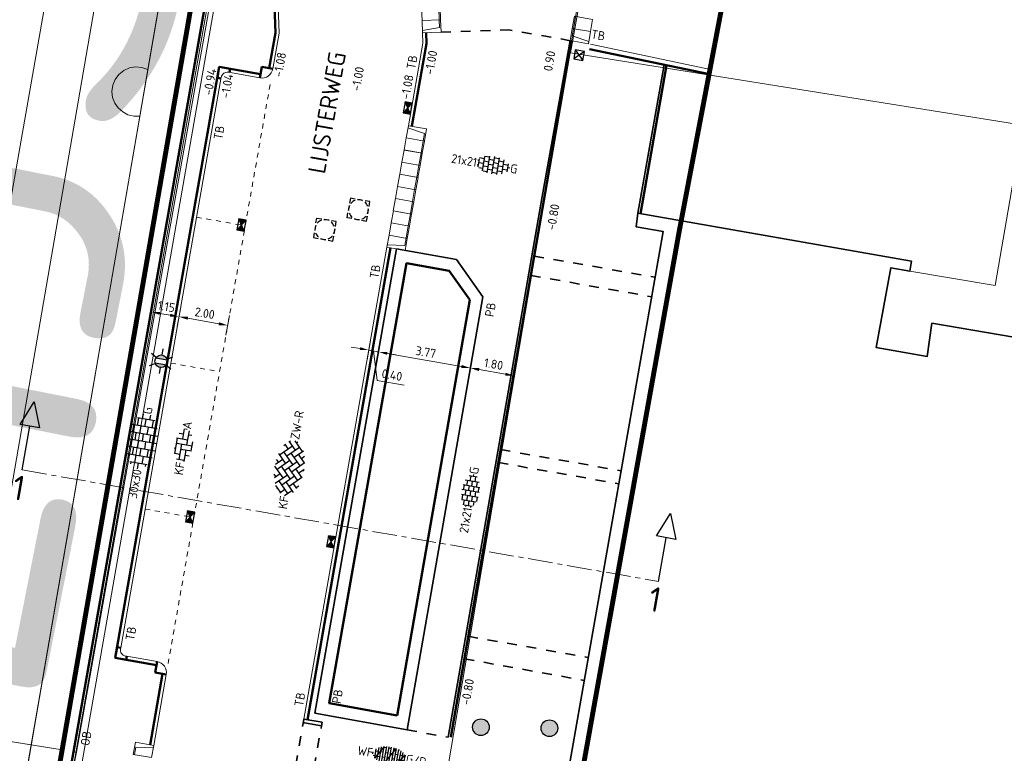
# Model space of a CAD drawing. Header units: metres. Extents: x 2514 to 227642, y 1683 to 852646.
# Tile 11 of 256: x 113513 to 113552, y 426318 to 426348. Entities that reach past the tile are written whole.
import ezdxf
from ezdxf.enums import TextEntityAlignment as Align
from ezdxf.lldxf.tags import DXFTag

# ---------------------------------------------------------------- set-up
doc = ezdxf.new("R2010")
doc.units = ezdxf.units.M
for name, pattern in [('VW-1-1_STREEP', [2, 1, -1]), ('XX-CENTER', [8, 5, -1, 1, -1]), ('ZZ-HIDDEN-SO', [4, 2, -2])]:
    doc.linetypes.add(name, pattern=pattern)
doc.layers.get('Defpoints').update_dxf_attribs({"color": 244, "lineweight": 35})
for name, color, linetype, lineweight in [('B-WE-GR-BEPLANTING_CULTUUR_HEESTERS-GV', 252, 'Continuous', 18), ('B-WE-GR-HAAG-G', 94, 'GR-HAAG1', 13), ('B-WE-IE-TERREINAFSCHEIDING_KUNSTMATIG_HEKWERK-G', 252, 'IE-TERREINAFSCHEIDING-KUNSTMATIG', 18), ('B-WE-KG-GRENS_PERCEEL-GV', 252, 'KG-PERCEEL', 18), ('B-WE-OG-BEBOUWING-GV', 4, 'Continuous', 35), ('B-WE-OG-BEBOUWING_STRAATNAAM-T1000', 2, 'Continuous', 35), ('B-WE-OG-BEBOUWING_STRAATNAAM-T35', 2, 'Continuous', 35), ('B-WE-OG-TERREIN_CULTUURSCHEIDING-GV', 252, 'Continuous', 18), ('B-WE-VH-VERHARDING_OPEN-GV', 252, 'Continuous', 18), ('N-WE-IE-MEUBILAIR_WEGMEUBILAIR_LICHTMAST-S', 7, 'Continuous', 25), ('N-WE-IE-MEUBILAIR_WEGMEUBILAIR_PAAL-S', 1, 'Continuous', 25), ('N-WE-IE-MEUBILAIR_WEGMEUBILAIR_PARKEERMAATREGEL-S', 7, 'Continuous', 25), ('N-WE-KG-WERKGRENS-G', 7, 'XX-CENTER', 35), ('N-WE-RI-HWA_KOLK-S', 150, 'Continuous', 25), ('N-WE-RI-PUT-OPHOOGTEBRENGEN-S', 7, 'Continuous', 25), ('N-WE-VH-KANTOPSLUITING-T18', 1, 'Continuous', 18), ('N-WE-VH-KANTOPSLUITING_ACHTERKANTBAND-G', 1, 'Continuous', 50), ('N-WE-VH-KANTOPSLUITING_ELEMENT_INRIT-S', 2, 'Continuous', 9), ('N-WE-VH-KANTOPSLUITING_HAVENBAND-G', 2, 'Continuous', 35), ('N-WE-VH-KANTOPSLUITING_INRITBAND-G', 2, 'Continuous', 35), ('N-WE-VH-KANTOPSLUITING_OPSLUITBAND_100X200-G', 1, 'Continuous', 18), ('N-WE-VH-KANTOPSLUITING_OPSLUITBAND_60X200-G', 1, 'Continuous', 35), ('N-WE-VH-KANTOPSLUITING_TROTTOIRBAND_130 150-G', 2, 'Continuous', 13), ('N-WE-VH-M', 7, 'Continuous', 18), ('N-WE-VH-MATERIAALGRENS-G', 7, 'ZZ-HIDDEN-SO', 35), ('N-WE-VH-NAP-T18', 1, 'Continuous', 18), ('N-WE-VH-VERHARDING_BETONSTRAATSTEEN-S', 1, 'Continuous', 25), ('N-WE-VH-VERHARDING_STRAATBAKSTEEN-S', 1, 'Continuous', 5), ('N-WE-VH-VERHARDING_TEGEL-S', 1, 'Continuous', 25), ('N-WE-VW-MARKERING_LANGS_STREEP_11_010-G', 7, 'VW-1-1_STREEP', 13), ('X-XX-AL-VERWIJZING-S', 7, 'Continuous', 25), ('X-XX-AL-VERWIJZING_DOORSNEDE-G', 7, 'XX-CENTER', 18)]:
    doc.layers.add(name, color=color, linetype=linetype, lineweight=lineweight)
doc.styles.add('ISO', font='NLCS-ISO.ttf')
doc.styles.add('NLCS-ISO', font='NLCS-ISO.ttf', dxfattribs={"height": 1.8})
doc.styles.add('NLCS-ISO-M200-T18', font='NLCS-ISO.ttf', dxfattribs={"height": 0.36})
doc.styles.add('NLCS-ISO-M200-T35', font='NLCS-ISO.ttf', dxfattribs={"height": 0.7})
doc.styles.get("Standard").update_dxf_attribs({"font": 'romans'})
doc.linetypes.add('GR-HAAG1', pattern='A,6,[176,NLCS.SHX,S=0.125,R=0,X=0,Y=0],-2', length=8)
doc.linetypes.add('IE-TERREINAFSCHEIDING-KUNSTMATIG', pattern='A,4,[82,NLCS.SHX,S=0.75,R=90,X=0,Y=0],4,-2', length=10)
tags = doc.linetypes.add('KG-PERCEEL', pattern='A,5.5,-2,["P",Standard,S=1.8,R=0,X=-0.5,Y=-0.9],-2,5.5,-2,[5,NLCS.SHX,S=0.75,R=0,X=0,Y=0],-2', length=19).pattern_tags.tags
tags[6] = DXFTag(74, 10)
doc.dimstyles.new('NLCS-M200-T18-PIJL_L2_H1', dxfattribs={"dimscale": 0.2, "dimtxt": 2.5, "dimasz": 1.8, "dimexe": 2, "dimexo": 2, "dimgap": 0.7, "dimtad": 1, "dimzin": 0, "dimdsep": 46, "dimtxsty": 'NLCS-ISO-M200-T18', "dimcen": 0, "dimdle": 2, "dimclrd": 256, "dimclre": 256, "dimclrt": 1, "dimadec": 1, "dimazin": 0, "dimtfac": 1, "dimtdec": 3, "dimtofl": 0, "dimtmove": 0, "dimatfit": 3, "dimfxl": 2, "dimfxlon": 1, "dimtfillclr": 256, "dimtolj": 1, "dimtzin": 0, "dimlwd": -1, "dimlwe": -1, "dimarcsym": 0})

# ---------------------------------------------------------------- blocks, each defined once
blk = doc.blocks.new('SVH-BSS_KEIFORMAAT_KEPER-SO')
at = {"ltscale": 0.1}
for p, q in [((-3.6, 2.11), (-1.48, 0)), ((-2.48, 2.48), (-1.48, 1.48)), ((-2.23, 0.74), (-0.21, 2.76)), ((-2.23, 2.23), (-1.85, 2.61)), ((-0.74, 2.23), (1.48, 0)), ((0.22, 2.75), (1.48, 1.48)), ((0.74, 2.23), (1.2, 2.68)), ((0.74, 0.74), (2.45, 2.45)), ((2.23, 2.23), (4.45, 0)), ((-5.34, 0.88), (-4.45, 0)), ((-5.2, 0.74), (-4.03, 1.91)), ((-5.2, -0.74), (-2.97, 1.48)), ((-4.81, -1.84), (-2.97, 0)), ((-4.56, 1.6), (-4.45, 1.48)), ((-3.71, 0.74), (-1.48, -1.48)), ((-2.23, -0.74), (0, 1.48)), ((-2.23, -2.23), (0, 0)), ((-0.74, 0.74), (1.48, -1.48)), ((0.74, -0.74), (2.97, 1.48)), ((0.74, -2.23), (2.97, 0)), ((2.23, 0.74), (4.45, -1.48)), ((3.71, 0.74), (4.5, 1.53)), ((3.71, -0.74), (5.25, 0.79)), ((4.22, 1.72), (4.45, 1.48)), ((5.2, 0.74), (5.39, 0.55)), ((-5.73, -0.2), (-4.45, -1.48)), ((-3.89, -2.41), (-2.97, -1.48)), ((-3.71, -0.74), (-1.48, -2.97)), ((-1.59, -3.08), (0, -1.48)), ((-0.74, -0.74), (1.48, -2.97)), ((1.36, -3.09), (2.97, -1.48)), ((2.23, -0.74), (3.84, -2.36)), ((3.71, -2.23), (5.57, -0.37)), ((5.2, -0.74), (5.41, -0.95)), ((-3.71, -2.23), (-3.27, -2.67)), ((-0.74, -2.23), (0.21, -3.18)), ((-0.22, -3.19), (0, -2.97)), ((2.23, -2.23), (2.78, -2.78))]:
    blk.add_line(p, q, dxfattribs=at)
at = {"style": 'NLCS-ISO'}
blk.add_attdef('FORMAAT', text='', height=1.8, dxfattribs=at).set_placement((-5.83, -0.22), align=Align.MIDDLE_RIGHT)
blk.add_attdef('KLEUR', text='', height=1.8, dxfattribs=at).set_placement((5.82, -0.22), align=Align.MIDDLE_LEFT)
at = {"style": 'NLCS-ISO', "flags": 1}
blk.add_attdef('FUNCTIE', text='', height=1.8, dxfattribs=at).set_placement((0.12, -3.58), align=Align.MIDDLE_CENTER)
blk = doc.blocks.new('SVH-TEGEL_300X300_DUN_HALFST-SO')
for p, q in [((-3.7, 2.25), (-3, 2.25)), ((-3, -2.52), (-3, 2.52)), ((-1.5, -2.87), (-1.5, 2.87)), ((-1.5, 2.25), (0, 2.25)), ((0, -2.97), (0, 2.97)), ((1.5, -2.87), (1.5, 2.87)), ((1.5, 2.25), (3, 2.25)), ((3, -2.52), (3, 2.52)), ((-5.66, 0), (-4.5, 0)), ((-4.89, 1.5), (-4.5, 1.5)), ((-4.5, -1.8), (-4.5, 1.8)), ((-4.5, 0.75), (-3, 0.75)), ((-3, 1.5), (-1.5, 1.5)), ((-3, 0), (-1.5, 0)), ((-1.5, 0.75), (0, 0.75)), ((0, 1.5), (1.5, 1.5)), ((0, 0), (1.5, 0)), ((1.5, 0.75), (3, 0.75)), ((3, 1.5), (4.5, 1.5)), ((3, 0), (4.5, 0)), ((4.5, -1.8), (4.5, 1.8)), ((4.5, 0.75), (5.48, 0.75)), ((-4.89, -1.5), (-4.5, -1.5)), ((-4.5, -0.75), (-3, -0.75)), ((-3, -1.5), (-1.5, -1.5)), ((-1.5, -0.75), (0, -0.75)), ((0, -1.5), (1.5, -1.5)), ((1.5, -0.75), (3, -0.75)), ((3, -1.5), (4.5, -1.5)), ((4.5, -0.75), (5.48, -0.75)), ((-3.7, -2.25), (-3, -2.25)), ((-1.5, -2.25), (0, -2.25)), ((1.5, -2.25), (3, -2.25))]:
    blk.add_line(p, q)
at = {"style": 'NLCS-ISO'}
blk.add_attdef('FORMAAT', text='', height=1.8, dxfattribs=at).set_placement((-5.76, 0), align=Align.MIDDLE_RIGHT)
blk.add_attdef('KLEUR', text='', height=1.8, dxfattribs=at).set_placement((5.58, 0), align=Align.MIDDLE_LEFT)
at = {"style": 'NLCS-ISO', "flags": 1}
blk.add_attdef('FUNCTIE', text='', height=1.8, dxfattribs=at).set_placement((0.12, -3.58), align=Align.MIDDLE_CENTER)
blk = doc.blocks.new('SVH-TEGEL_200X200_HALFST_KL-SO')
for p, q in [((-3, 0.5), (-3.26, 0.5)), ((-2, 1), (-3, 1)), ((-3, -0.83), (-3, 0.83)), ((-2, 0), (-3, 0)), ((-1, 1.5), (-2, 1.5)), ((-2, -1.44), (-2, 1.44)), ((-1, 0.5), (-2, 0.5)), ((-1, -1.7), (-1, 1.7)), ((0, 1), (-1, 1)), ((0, 0), (-1, 0)), ((0, -1.78), (0, 1.78)), ((1, 1.5), (0, 1.5)), ((1, 0.5), (0, 0.5)), ((1, -1.7), (1, 1.7)), ((2, 1), (1, 1)), ((2, 0), (1, 0)), ((2, -1.44), (2, 1.44)), ((3, 0.5), (2, 0.5)), ((3, -0.83), (3, 0.83)), ((3.39, 0), (3, 0)), ((-3, -0.5), (-3.26, -0.5)), ((-2, -1), (-2.81, -1)), ((-1, -0.5), (-2, -0.5)), ((-1, -1.5), (-1.84, -1.5)), ((0, -1), (-1, -1)), ((1, -0.5), (0, -0.5)), ((1, -1.5), (0, -1.5)), ((2, -1), (1, -1)), ((3, -0.5), (2, -0.5))]:
    blk.add_line(p, q)
at = {"style": 'NLCS-ISO'}
blk.add_attdef('FORMAAT', text='', height=1.8, dxfattribs=at).set_placement((-3.36, 0), align=Align.MIDDLE_RIGHT)
blk.add_attdef('KLEUR', text='', height=1.8, dxfattribs=at).set_placement((3.49, 0), align=Align.MIDDLE_LEFT)
at = {"style": 'NLCS-ISO', "flags": 1}
blk.add_attdef('FUNCTIE', text='', height=1.8, dxfattribs=at).set_placement((0.12, -3.58), align=Align.MIDDLE_CENTER)
blk = doc.blocks.new('SVH-BSS_KEIFORMAAT_ELLEBOOG_KL-SO-flat-1')
at = {"layer": 'N-WE-VH-VERHARDING_BETONSTRAATSTEEN-S', "ltscale": 0.2}
for p, q in [((-0.177, 0.504), (0.005, 0.472)), ((-0.032, 0.265), (0.039, 0.667)), ((0.082, 0.672), (0.152, 0.659)), ((0.139, 0.022), (0.24, 0.598)), ((0.212, 0.436), (0.339, 0.413)), ((-0.348, -0.319), (-0.238, 0.302)), ((-0.284, 0.31), (0.175, 0.229)), ((-0.275, 0.095), (0.346, -0.014)), ((-0.177, -0.562), (-0.068, 0.058)), ((0.309, -0.221), (0.374, 0.144)), ((-0.373, -0.101), (-0.311, -0.112)), ((-0.361, -0.317), (-0.141, -0.355)), ((-0.104, -0.148), (0.316, -0.222)), ((0.021, -0.645), (0.102, -0.185)), ((0.066, -0.392), (0.231, -0.421)), ((-0.282, -0.544), (0.03, -0.599))]:
    blk.add_line(p, q, dxfattribs=at)
at = {"layer": 'N-WE-VH-VERHARDING_BETONSTRAATSTEEN-S', "style": 'NLCS-ISO'}
blk.add_attdef('KLEUR', text='', height=0.36, rotation=80.0136, dxfattribs=at).set_placement((0.118, 0.669), align=Align.MIDDLE_LEFT)
at = {"layer": 'N-WE-VH-VERHARDING_BETONSTRAATSTEEN-S', "style": 'NLCS-ISO', "flags": 1}
blk.add_attdef('FUNCTIE', text='', height=0.36, rotation=80.0136, dxfattribs=at).set_placement((0.71, -0.101), align=Align.MIDDLE_CENTER)
at = {"layer": 'N-WE-VH-VERHARDING_BETONSTRAATSTEEN-S', "style": 'NLCS-ISO'}
blk.add_attdef('FORMAAT', text='', height=0.36, rotation=80.0136, dxfattribs=at).set_placement((-0.118, -0.669), align=Align.MIDDLE_RIGHT)
blk = doc.blocks.new('SRI-PUT_OPHOOGTEBRENGEN-SO-flat-25')
at = {"layer": 'N-WE-RI-PUT-OPHOOGTEBRENGEN-S'}
blk.add_lwpolyline([(-0.36, 0.269), (-0.326, 0.466), (-0.129, 0.431)], dxfattribs=at)
at = {"layer": 'N-WE-RI-PUT-OPHOOGTEBRENGEN-S', "lineweight": -3}
for points in [[(0.167, 0.379), (-0.03, 0.413)], [(-0.378, 0.17), (-0.413, -0.026)], [(0.427, 0.129), (0.462, 0.326), (0.265, 0.361)], [(0.375, -0.166), (0.41, 0.031)], [(-0.43, -0.125), (-0.465, -0.322), (-0.268, -0.357)], [(-0.17, -0.374), (0.027, -0.409)], [(0.126, -0.427), (0.323, -0.462), (0.357, -0.265)]]:
    blk.add_lwpolyline(points, dxfattribs=at)
at = {"layer": 'N-WE-RI-PUT-OPHOOGTEBRENGEN-S', "lineweight": -3, "ltscale": 0.2}
for start, end in [(64.948, 94.948), (154.948, 184.948), (109.948, 139.948), (19.948, 49.948), (334.9432, 4.9432), (199.9432, 229.9432), (244.9432, 274.9432), (289.9432, 319.9432)]:
    blk.add_arc((-0.002, 0.002), 0.4, start, end, dxfattribs=at)
blk = doc.blocks.new('SRI-PUT_OPHOOGTEBRENGEN-SO-flat-60')
at = {"layer": 'N-WE-RI-PUT-OPHOOGTEBRENGEN-S', "lineweight": -3}
for points in [[(-0.13, 0.427), (-0.327, 0.461), (-0.362, 0.264)], [(0.165, 0.375), (-0.032, 0.41)], [(-0.379, 0.166), (-0.413, -0.031)], [(0.426, 0.127), (0.461, 0.324), (0.264, 0.358)], [(0.375, -0.169), (0.409, 0.028)], [(-0.169, -0.378), (0.028, -0.413)], [(0.126, -0.43), (0.323, -0.464), (0.358, -0.267)]]:
    blk.add_lwpolyline(points, dxfattribs=at)
at = {"layer": 'N-WE-RI-PUT-OPHOOGTEBRENGEN-S'}
blk.add_lwpolyline([(-0.268, -0.361), (-0.465, -0.327), (-0.431, -0.13)], dxfattribs=at)
at = {"layer": 'N-WE-RI-PUT-OPHOOGTEBRENGEN-S', "lineweight": -3, "ltscale": 0.2}
for start, end in [(155.0972, 185.0972), (110.0972, 140.0972), (65.0925, 95.0925), (20.0925, 50.0925), (335.0925, 5.0925), (200.0972, 230.0972), (245.0972, 275.0972), (290.0925, 320.0925)]:
    blk.add_arc((-0.002, -0.002), 0.4, start, end, dxfattribs=at)
blk = doc.blocks.new('*D330')
at = {"layer": 'Defpoints', "color": 0, "transparency": 16777216}
for p in [(113527.292, 426335.676), (113531.007, 426335.022), (113527.113, 426334.66)]:
    blk.add_point(p, dxfattribs=at)
at = {"layer": 'N-WE-VH-M', "transparency": 16777216}
for p, q in [((113527.183, 426335.054), (113527.044, 426334.266)), ((113530.474, 426334.069), (113527.468, 426334.598)), ((113530.898, 426334.4), (113530.759, 426333.612))]:
    blk.add_line(p, q, dxfattribs=at)
for points in [[(113527.478, 426334.657), (113527.457, 426334.539), (113527.113, 426334.66)], [(113530.484, 426334.128), (113530.464, 426334.009), (113530.828, 426334.006)]]:
    blk.add_solid(points, dxfattribs=at)
at = {"layer": 'N-WE-VH-M', "color": 1, "transparency": 16777216, "insert": (113529.026, 426334.648), "char_height": 0.36, "attachment_point": 5, "rotation": 350.0136, "style": 'NLCS-ISO-M200-T18'}
blk.add_mtext('\\A1;3.77', dxfattribs=at)
blk = doc.blocks.new('*D331')
at = {"layer": 'Defpoints', "color": 0, "transparency": 16777216}
for p in [(113531.007, 426335.022), (113532.787, 426334.72), (113532.606, 426333.693)]:
    blk.add_point(p, dxfattribs=at)
at = {"layer": 'N-WE-VH-M', "transparency": 16777216}
for p, q in [((113530.898, 426334.4), (113530.759, 426333.612)), ((113532.675, 426334.087), (113532.536, 426333.299)), ((113531.183, 426333.943), (113532.251, 426333.755))]:
    blk.add_line(p, q, dxfattribs=at)
for points in [[(113531.193, 426334.002), (113531.173, 426333.884), (113530.828, 426334.006)], [(113532.262, 426333.814), (113532.241, 426333.696), (113532.606, 426333.693)]]:
    blk.add_solid(points, dxfattribs=at)
at = {"layer": 'N-WE-VH-M', "color": 1, "transparency": 16777216, "insert": (113531.773, 426334.164), "char_height": 0.36, "attachment_point": 5, "rotation": 350.0136, "style": 'NLCS-ISO-M200-T18'}
blk.add_mtext('\\A1;1.80', dxfattribs=at)
blk = doc.blocks.new('*D332')
at = {"layer": 'Defpoints', "color": 0, "transparency": 16777216}
for p in [(113527.108, 426336.937), (113527.5, 426336.855), (113526.719, 426334.729)]:
    blk.add_point(p, dxfattribs=at)
at = {"layer": 'N-WE-VH-M', "transparency": 16777216}
for p, q in [((113526.365, 426334.792), (113526.01, 426334.854)), ((113526.789, 426335.123), (113526.65, 426334.335)), ((113527.183, 426335.054), (113527.044, 426334.266)), ((113527.113, 426334.66), (113526.719, 426334.729)), ((113527.113, 426334.66), (113526.719, 426334.729)), ((113526.916, 426334.695), (113527.057, 426333.502)), ((113527.468, 426334.598), (113527.822, 426334.535)), ((113527.057, 426333.502), (113528.148, 426333.31))]:
    blk.add_line(p, q, dxfattribs=at)
for points in [[(113526.375, 426334.851), (113526.354, 426334.733), (113526.719, 426334.729)], [(113527.478, 426334.657), (113527.457, 426334.538), (113527.113, 426334.66)]]:
    blk.add_solid(points, dxfattribs=at)
at = {"layer": 'N-WE-VH-M', "color": 1, "transparency": 16777216, "insert": (113527.658, 426333.721), "char_height": 0.36, "attachment_point": 5, "rotation": 350.0136, "style": 'NLCS-ISO-M200-T18'}
blk.add_mtext('\\A1;0.40', dxfattribs=at)
blk = doc.blocks.new('*D327')
at = {"layer": 'Defpoints', "color": 0, "transparency": 16777216}
for p in [(113521.396, 426337.942), (113519.037, 426336.082), (113514.365, 426309.548)]:
    blk.add_point(p, dxfattribs=at)
at = {"layer": 'N-WE-VH-M', "transparency": 16777216}
for p, q in [((113518.968, 426335.688), (113519.107, 426336.476)), ((113520.653, 426335.798), (113519.392, 426336.02)), ((113521.076, 426336.129), (113520.938, 426335.341))]:
    blk.add_line(p, q, dxfattribs=at)
for points in [[(113519.402, 426336.079), (113519.382, 426335.961), (113519.037, 426336.082)], [(113520.663, 426335.857), (113520.642, 426335.739), (113521.007, 426335.735)]]:
    blk.add_solid(points, dxfattribs=at)
at = {"layer": 'N-WE-VH-M', "color": 1, "transparency": 16777216, "insert": (113520.078, 426336.224), "char_height": 0.36, "attachment_point": 5, "rotation": 350.0136, "style": 'NLCS-ISO-M200-T18'}
blk.add_mtext('\\A1;2.00', dxfattribs=at)
blk = doc.blocks.new('N-SVH-INRITELEMENT_130 150_180X750X500_RECHTS')
for p, q in [((0, 0), (0, 0.75)), ((0.5, 0.75), (0, 0.75)), ((0.3, 0.7), (0, 0.7)), ((0.405, 0), (0.3, 0.7)), ((0.5, 0), (0.5, 0.75)), ((0.5, 0), (0, 0))]:
    blk.add_line(p, q)
blk = doc.blocks.new('N-SVH-INRITELEMENT_130 150_180X750X500_LINKS')
for p, q in [((0, 0), (0, 0.75)), ((0, 0.75), (0.5, 0.75)), ((0.095, 0), (0.2, 0.7)), ((0.2, 0.7), (0.5, 0.7)), ((0.5, 0), (0.5, 0.75)), ((0, 0), (0.5, 0))]:
    blk.add_line(p, q)
blk = doc.blocks.new('N-SVH-INRITELEMENT_130 150_180X750X500_MIDDEN')
for p, q in [((0, 0), (0, 0.75)), ((0.5, 0.75), (0, 0.75)), ((0.5, 0.7), (0, 0.7)), ((0.5, 0), (0.5, 0.75)), ((0.5, 0), (0, 0))]:
    blk.add_line(p, q)
blk = doc.blocks.new('N-SRI-KOLK_STRAAT_450X300-SO')
h = blk.add_hatch(color=256)
h.dxf.hatch_style = 1
h.paths.add_polyline_path([(0, 0.75), (-1.125, 1.5), (-1.125, 0)])
h.paths.add_polyline_path([(1.125, 1.5), (0, 0.75), (1.125, 0)])
for p, q in [((-1.125, 0), (1.125, 1.5)), ((1.125, 0), (-1.125, 1.5))]:
    blk.add_line(p, q)
at = {"flags": 128}
blk.add_lwpolyline([(-1.125, 0), (1.125, 0), (1.125, 1.5), (-1.125, 1.5)], close=True, dxfattribs=at)
blk = doc.blocks.new('SAL-VERWIJZING_DOORSNEDE_BOVEN-SO')
for p, q in [((-2, 9), (0, 14)), ((0, 14), (2, 9)), ((2, 9), (-2, 9)), ((0, 0), (0, 9))]:
    blk.add_line(p, q)
at = {"lineweight": 50, "style": 'NLCS-ISO'}
blk.add_attdef('...', text='', height=5, dxfattribs=at).set_placement((-0.05, -1.19), align=Align.TOP_CENTER)
blk = doc.blocks.new('*D670')
at = {"layer": 'Defpoints', "color": 0, "transparency": 16777216}
for p in [(113519.426, 426338.287), (113518.138, 426337.606), (113517.905, 426336.28)]:
    blk.add_point(p, dxfattribs=at)
at = {"layer": 'N-WE-VH-M', "transparency": 16777216}
for p, q in [((113517.974, 426336.674), (113517.835, 426335.886)), ((113519.107, 426336.475), (113518.968, 426335.687)), ((113518.683, 426336.143), (113518.259, 426336.218))]:
    blk.add_line(p, q, dxfattribs=at)
for points in [[(113518.27, 426336.277), (113518.249, 426336.159), (113517.905, 426336.28)], [(113518.693, 426336.202), (113518.672, 426336.084), (113519.037, 426336.081)]]:
    blk.add_solid(points, dxfattribs=at)
at = {"layer": 'N-WE-VH-M', "color": 1, "transparency": 16777216, "insert": (113518.527, 426336.496), "char_height": 0.36, "attachment_point": 5, "rotation": 350.0136, "style": 'NLCS-ISO-M200-T18'}
blk.add_mtext('\\A1;1.15', dxfattribs=at)
blk = doc.blocks.new('SIE-WEG_PAAL_HOUT')
for p, q in [((-0.1875, 0.1875), (0.1875, -0.1875)), ((0.1875, 0.1875), (-0.1875, -0.1875))]:
    blk.add_line(p, q)
at = {"flags": 128}
blk.add_lwpolyline([(-0.1875, -0.1875), (0.1875, -0.1875), (0.1875, 0.1875), (-0.1875, 0.1875)], close=True, dxfattribs=at)
blk = doc.blocks.new('SVH-BSS_WAALFORMAAT_HALFST_KL-SO')
for p, q in [((-3.5, -0.14), (-3.5, 0.28)), ((-3, -0.89), (-3, 1.03)), ((-3, 0.61), (-2.5, 0.61)), ((-2.98, -0.9), (-1.47, 1.73)), ((-2.5, -1.21), (-2.5, 1.36)), ((-2, -1.43), (-2, 1.58)), ((-2, 0.61), (-1.5, 0.61)), ((-1.5, -1.57), (-1.5, 1.72)), ((-1.5, 1.61), (-1, 1.61)), ((-1, -1.67), (-1, 1.81)), ((-1, 0.61), (-0.5, 0.61)), ((-0.96, -1.67), (1.02, 1.77)), ((-0.5, -1.71), (-0.5, 1.86)), ((-0.5, 1.61), (0, 1.61)), ((0, -1.72), (0, 1.87)), ((0, 0.61), (0.5, 0.61)), ((0.5, -1.69), (0.5, 1.84)), ((0.5, 1.61), (1, 1.61)), ((1, -1.62), (1, 1.77)), ((1, 0.61), (1.5, 0.61)), ((1.5, -1.51), (1.5, 1.65)), ((1.5, 1.61), (1.64, 1.61)), ((1.62, -1.47), (2.95, 0.84)), ((2, -1.33), (2, 1.48)), ((2, 0.61), (2.5, 0.61)), ((2.5, -1.06), (2.5, 1.21)), ((3, -0.62), (3, 0.77)), ((3, 0.61), (3.11, 0.61)), ((-3.41, -0.39), (-3, -0.39)), ((-2.5, -0.39), (-2, -0.39)), ((-2, -1.39), (-1.5, -1.39)), ((-1.5, -0.39), (-1, -0.39)), ((-1, -1.39), (-0.5, -1.39)), ((-0.5, -0.39), (0, -0.39)), ((0, -1.39), (0.5, -1.39)), ((0.5, -0.39), (1, -0.39)), ((1, -1.39), (1.5, -1.39)), ((1.5, -0.39), (2, -0.39)), ((2.5, -0.39), (3, -0.39))]:
    blk.add_line(p, q)
at = {"style": 'NLCS-ISO'}
blk.add_attdef('FORMAAT', text='', height=1.8, dxfattribs=at).set_placement((-3.52, 0.07), align=Align.MIDDLE_RIGHT)
blk.add_attdef('KLEUR', text='', height=1.8, dxfattribs=at).set_placement((3.27, 0.07), align=Align.MIDDLE_LEFT)
at = {"style": 'NLCS-ISO', "flags": 1}
blk.add_attdef('FUNCTIE', text='', height=1.8, dxfattribs=at).set_placement((0.12, -3.58), align=Align.MIDDLE_CENTER)
blk = doc.blocks.new('SIE-WEG_PARKEERMAATREGEL_BETONBOL')
h = blk.add_hatch(color=256)
edge = h.paths.add_edge_path()
edge.add_arc((0, 0), 0.225, 76.4189, 436.4189)
blk.add_circle((0, 0), 0.225)
blk = doc.blocks.new('hoekblok inw. 25')
at = {"layer": 'N-WE-VH-KANTOPSLUITING_ACHTERKANTBAND-G', "ltscale": 0.2, "flags": 128}
blk.add_lwpolyline([(-0.45, 0.15), (-0.45, 0), (0, 0), (0, 0.45), (-0.15, 0.45)], dxfattribs=at)
at = {"layer": 'N-WE-VH-KANTOPSLUITING_TROTTOIRBAND_130 150-G', "ltscale": 0.2, "flags": 128}
blk.add_lwpolyline([(-0.15, 0.45), (-0.15, 0.4, -0.414214), (-0.4, 0.15), (-0.45, 0.15)], format="xyb", dxfattribs=at)
blk = doc.blocks.new('N-SIE-WEG_LICHTMAST-SO')
h = blk.add_hatch(color=256)
h.paths.add_polyline_path([(1.16, 0.5, 0.658505), (-1.16, 0.5)])
h.paths.add_polyline_path([(-1.16, -0.5, 0.658505), (1.16, -0.5)])
at = {"flags": 128}
for points in [[(0, 1.27), (0, 2.53)], [(-2.19, 1.27), (-1.1, 0.63)], [(-1.16, 0.5), (1.16, 0.5)], [(1.1, 0.63), (2.19, 1.27)], [(-2.19, -1.27), (-1.1, -0.63)], [(-1.16, -0.5), (1.16, -0.5)], [(0, -1.27), (0, -2.53)], [(2.19, -1.27), (1.1, -0.63)]]:
    blk.add_lwpolyline(points, dxfattribs=at)
at = {"ltscale": 0.5}
blk.add_circle((0, 0), 1.27, dxfattribs=at)
at = {"style": 'NLCS-ISO'}
blk.add_attdef('TYPE', text='', height=1.8, dxfattribs=at).set_placement((0, 2.53), align=Align.BOTTOM_CENTER)

msp = doc.modelspace()

# ---------------------------------------------------------------- linework, layer by layer
at = {"layer": 'B-WE-GR-BEPLANTING_CULTUUR_HEESTERS-GV'}
for points in [[(113534.222, 426426.393), (113538.537, 426450.234), (113539.266, 426453.634), (113539.684, 426455.165), (113540.748, 426457.726), (113541.701, 426459.309), (113538.189, 426459.9), (113536.238, 426460.191), (113535.056, 426460.401), (113534.57, 426457.605), (113516.949, 426356.368), (113510.516, 426319.159), (113514.306, 426318.542)], [(113514.768, 426318.466), (113514.881, 426318.448), (113522.915, 426363.505), (113526.003, 426380.998), (113533.838, 426424.274), (113533.899, 426424.609)]]:
    msp.add_lwpolyline(points, dxfattribs=at)
at = {"layer": 'B-WE-GR-HAAG-G'}
msp.add_lwpolyline([(113513.33, 426320.384), (113525.114, 426388.546), (113531.701, 426422.221), (113531.561, 426424.065), (113535.396, 426445.229), (113536.094, 426448.399), (113537.29, 426453.226), (113538.798, 426456.525), (113541.347, 426461.378)], dxfattribs=at)
at = {"layer": 'B-WE-IE-TERREINAFSCHEIDING_KUNSTMATIG_HEKWERK-G', "ltscale": 0.2}
msp.add_lwpolyline([(113482.006, 426310.358), (113491.197, 426308.775), (113510.211, 426305.5), (113510.857, 426306.08), (113511.012, 426306.976), (113512.488, 426315.511), (113513.33, 426320.384)], dxfattribs=at)
at = {"layer": 'B-WE-KG-GRENS_PERCEEL-GV', "ltscale": 0.2}
for points in [[(113533.489, 426434.703), (113533.185, 426433.029), (113531.561, 426424.065), (113525.463, 426390.469), (113525.114, 426388.546), (113525.111, 426388.53), (113517.774, 426346.091), (113517.449, 426344.208), (113510.741, 426305.409)], [(113521.088, 426265.942), (113535.919, 426353.136), (113537.401, 426352.886), (113547.774, 426411.026), (113531.863, 426413.817), (113512.595, 426303.635), (113515.142, 426303.095), (113508.258, 426264.47), (113521.47, 426262.156), (113523.793, 426261.678)], [(113517.774, 426346.091), (113517.534, 426346.177), (113517.281, 426346.199), (113517.03, 426346.157), (113516.798, 426346.052), (113516.599, 426345.893), (113516.448, 426345.688), (113516.353, 426345.452), (113516.32, 426345.2), (113516.349, 426344.96), (113516.436, 426344.733), (113516.574, 426344.534), (113516.756, 426344.374), (113516.971, 426344.263), (113517.207, 426344.206), (113517.449, 426344.208)]]:
    msp.add_lwpolyline(points, dxfattribs=at)
at = {"layer": 'B-WE-OG-BEBOUWING-GV'}
msp.add_lwpolyline([(113559.95, 426334.037), (113549.519, 426335.818), (113549.33, 426334.474), (113547.26, 426334.834), (113547.853, 426338.067), (113548.618, 426337.933), (113548.689, 426338.337), (113537.617, 426340.272), (113537.537, 426339.729), (113538.637, 426339.533), (113534.244, 426314.571)], dxfattribs=at)
at = {"layer": 'B-WE-OG-TERREIN_CULTUURSCHEIDING-GV'}
msp.add_lwpolyline([(113530.623, 426458.313), (113529.022, 426458.601), (113528.392, 426454.199), (113531.991, 426453.619), (113509.642, 426326.145), (113504.534, 426325.913), (113504.425, 426324.387), (113505.441, 426324.195), (113509.898, 426323.515), (113509.325, 426320.195), (113506.932, 426320.529), (113506.772, 426319.768), (113510.516, 426319.159), (113516.949, 426356.368), (113534.57, 426457.605), (113533.831, 426457.738), (113533.44, 426455.71), (113530.231, 426456.328)], close=True, dxfattribs=at)
msp.add_lwpolyline([(113509.853, 426349.097), (113507.639, 426344.543), (113505.412, 426341.167), (113502.455, 426324.734), (113504.147, 426324.439), (113504.425, 426324.387), (113504.534, 426325.913), (113509.642, 426326.145), (113531.991, 426453.619)], dxfattribs=at)
at = {"layer": 'B-WE-VH-VERHARDING_OPEN-GV'}
for points in [[(113536.02, 426353.119), (113534.885, 426346.768), (113553.192, 426343.834)], [(113513.047, 426318.747), (113510.516, 426319.159), (113506.772, 426319.768), (113504.314, 426320.168), (113484.347, 426323.595), (113483.791, 426320.451), (113509.588, 426316.023), (113512.488, 426315.511), (113514.243, 426315.201), (113514.881, 426318.448)]]:
    msp.add_lwpolyline(points, dxfattribs=at)
msp.add_lwpolyline([(113555.768, 426343.421), (113553.192, 426343.834), (113552.083, 426337.341), (113548.618, 426337.933), (113547.853, 426338.067), (113547.26, 426334.834), (113549.33, 426334.474), (113549.519, 426335.818), (113559.95, 426334.037), (113560.148, 426335.485), (113554.575, 426336.437)], close=True, dxfattribs=at)
at = {"layer": 'N-WE-KG-WERKGRENS-G', "ltscale": 0.5, "const_width": 0.2, "flags": 128}
msp.add_lwpolyline([(113539.652, 426425.541), (113533.034, 426426.579), (113512.978, 426310.885), (113509.106, 426305.095), (113507.039, 426292.73), (113504.728, 426279.396), (113497.949, 426267.392), (113491.721, 426263.905), (113496.136, 426256.365), (113502.435, 426260.053, -0.182232), (113509.838, 426261.318, -0.126544), (113516.642, 426258.09), (113523.828, 426262.829), (113521.668, 426266.104), (113525.98, 426265.334), (113539.291, 426339.571), (113541.863, 426353.106), (113543.716, 426365.72), (113550.178, 426401.905), (113551.547, 426409.78), (113574.553, 426405.734), (113573.157, 426397.506), (113607.198, 426391.573), (113606.914, 426389.946), (113619.162, 426387.845), (113613.609, 426356.275), (113601.182, 426358.276), (113600.845, 426356.182), (113597.954, 426356.648), (113593.562, 426350.547), (113574.97, 426354.003), (113574.327, 426350.546), (113615.634, 426343.691), (113593.57, 426263.699, 0.356973), (113596.583, 426256.89), (113595.271, 426248.698), (113599.487, 426248.023), (113601.054, 426254.868), (113602.72, 426255.869), (113636.901, 426249.843), (113711.239, 426237.251), (113711.078, 426236.35), (113716.526, 426235.533), (113716.685, 426236.595), (113718.512, 426236.321), (113734.103, 426277.353), (113735.865, 426278.617), (113776.182, 426271.575), (113774.564, 426262.996), (113804.256, 426258), (113798.274, 426223.759), (113796.469, 426212.743), (113816.717, 426209.189), (113821.532, 426236.979), (113822.449, 426236.82), (113823.388, 426242.034), (113822.132, 426242.26), (113830.108, 426272.94), (113832.685, 426287.571), (113850.983, 426284.543), (113878.799, 426279.99), (113865.198, 426203.132), (113884.246, 426200.097), (113884.458, 426196.374), (113883.446, 426190.397), (113921.214, 426183.978), (113921.482, 426185.328), (113923.778, 426184.872), (113926.223, 426198.093), (113928.449, 426210.745), (113964.907, 426204.42), (113960.406, 426178.602), (113963.561, 426178.134), (113967.734, 426203.401), (113997.515, 426198.193), (113998.702, 426198.006), (113998.957, 426199.616), (114022.375, 426195.633), (114018.261, 426170.621), (114024.177, 426169.647), (114029.085, 426200.395), (114026.448, 426200.718), (114031.499, 426230.088), (114054.44, 426226.248), (114057.477, 426225.696), (114056.841, 426222.197), (114059.961, 426221.626), (114065.65, 426244.354), (114035.59, 426249.218), (114041.184, 426283.399), (114056.073, 426280.709), (114056.721, 426283.698), (114042.185, 426286.164), (114046.915, 426313.16), (114065.34, 426310.078), (114066.402, 426316.804), (114058.916, 426317.879), (114056.3, 426327.344), (114067.79, 426392.772), (114039.145, 426397.909), (113967.805, 426410.127), (113958.58, 426362.909), (114027.859, 426351.392), (114036.556, 426349.826), (114034.317, 426336.794), (114032.043, 426337.194), (114031.497, 426333.947), (114035.343, 426333.283), (114031.409, 426310.162), (113989.982, 426317.452), (113994.21, 426340.55), (114008.87, 426338.023), (114009.525, 426341.433), (113875.208, 426365.513)], format="xyb", dxfattribs=at)
at = {"layer": 'N-WE-VH-KANTOPSLUITING_ACHTERKANTBAND-G', "ltscale": 0.2}
msp.add_line((113524.237, 426319.767), (113527.6, 426338.868), dxfattribs=at)
for points in [[(113533.804, 426426.571), (113513.351, 426310.42), (113510.722, 426306.608), (113509.75, 426305.199), (113509.461, 426303.54)], [(113522.688, 426346.145), (113522.939, 426347.573), (113522.589, 426357.116), (113531.962, 426410.349)], [(113528.467, 426343.792), (113529.059, 426347.151), (113529.043, 426347.579)], [(113540.512, 426345.9), (113535.653, 426346.922)], [(113518.126, 426321.97), (113516.452, 426322.265), (113520.666, 426346.197), (113522.34, 426345.902)], [(113517.864, 426318.752), (113518.37, 426321.623)]]:
    msp.add_lwpolyline(points, dxfattribs=at)
at = {"layer": 'N-WE-VH-KANTOPSLUITING_ACHTERKANTBAND-G', "ltscale": 0.2, "flags": 128}
for points in [[(113530.034, 426319.057), (113534.926, 426347.253)], [(113522.314, 426345.754), (113522.392, 426346.197), (113522.836, 426346.119)], [(113537.715, 426340.255), (113538.774, 426346.266)], [(113518.518, 426321.597), (113518.074, 426321.675), (113518.152, 426322.118)]]:
    msp.add_lwpolyline(points, dxfattribs=at)
at = {"layer": 'N-WE-VH-KANTOPSLUITING_ACHTERKANTBAND-G', "ltscale": 0.2}
msp.add_lwpolyline([(113527.863, 426319.936), (113530.805, 426336.768), (113529.976, 426337.942), (113528.252, 426338.246), (113525.115, 426320.43)], close=True, dxfattribs=at)
at = {"layer": 'N-WE-VH-KANTOPSLUITING_HAVENBAND-G', "ltscale": 0.2}
for p, q in [((113527.846, 426338.825), (113524.536, 426320.026)), ((113530.266, 426338.399), (113527.846, 426338.825)), ((113531.335, 426336.884), (113530.266, 426338.399)), ((113528.269, 426319.355), (113531.333, 426336.887)), ((113524.536, 426320.026), (113528.269, 426319.355))]:
    msp.add_line(p, q, dxfattribs=at)
at = {"layer": 'N-WE-VH-KANTOPSLUITING_INRITBAND-G', "ltscale": 0.2, "flags": 128}
msp.add_lwpolyline([(113524.802, 426319.515), (113524.112, 426319.637, -0.414214), (113524.072, 426319.695), (113524.089, 426319.793), (113524.828, 426319.663)], format="xyb", close=True, dxfattribs=at)
at = {"layer": 'N-WE-VH-KANTOPSLUITING_OPSLUITBAND_100X200-G', "ltscale": 0.2}
msp.add_lwpolyline([(113533.902, 426426.554), (113513.446, 426310.381), (113510.804, 426306.551), (113509.845, 426305.16), (113509.562, 426303.523)], dxfattribs=at)
at = {"layer": 'N-WE-VH-KANTOPSLUITING_OPSLUITBAND_60X200-G', "ltscale": 0.2, "flags": 128}
for points in [[(113533.732, 426340.957), (113534.868, 426347.263)], [(113537.617, 426340.272), (113538.676, 426346.286)], [(113529.933, 426319.058), (113533.732, 426340.957)]]:
    msp.add_lwpolyline(points, dxfattribs=at)
at = {"layer": 'N-WE-VH-KANTOPSLUITING_TROTTOIRBAND_130 150-G', "ltscale": 0.2}
for p, q in [((113516.678, 426322.682), (113520.744, 426345.777)), ((113524.089, 426319.793), (113527.453, 426338.894))]:
    msp.add_line(p, q, dxfattribs=at)
msp.add_lwpolyline([(113521.034, 426345.98), (113522.314, 426345.754, 0.414214), (113522.836, 426346.119), (113523.09, 426347.562), (113522.74, 426357.106), (113532.11, 426410.323)], format="xyb", dxfattribs=at)
msp.add_lwpolyline([(113528.32, 426343.818), (113528.908, 426347.161), (113528.893, 426347.574)], dxfattribs=at)
at = {"layer": 'N-WE-VH-KANTOPSLUITING_TROTTOIRBAND_130 150-G', "ltscale": 0.2, "flags": 128}
msp.add_lwpolyline([(113540.549, 426346.097), (113535.689, 426347.119)], dxfattribs=at)
msp.add_lwpolyline([(113516.921, 426322.335), (113518.152, 426322.118, -0.414214), (113518.518, 426321.597), (113518.012, 426318.726)], format="xyb", dxfattribs=at)
at = {"layer": 'N-WE-VH-MATERIAALGRENS-G', "ltscale": 0.2}
for p, q in [((113529.643, 426347.601), (113532.377, 426347.702)), ((113534.888, 426347.26), (113532.377, 426347.702)), ((113524.507, 426317.841), (113524.802, 426319.515))]:
    msp.add_line(p, q, dxfattribs=at)
at = {"layer": 'N-WE-VH-MATERIAALGRENS-G', "ltscale": 0.2, "flags": 128}
for points in [[(113533.414, 426338.541), (113538.311, 426337.679)], [(113533.278, 426337.754), (113538.172, 426336.892)], [(113532.055, 426330.703), (113536.932, 426329.845)], [(113531.964, 426330.178), (113536.84, 426329.32)], [(113530.743, 426323.143), (113535.602, 426322.288)], [(113530.585, 426322.231), (113535.439, 426321.36)], [(113523.76, 426317.922), (113524.072, 426319.695)], [(113528.269, 426319.355), (113529.933, 426319.058)]]:
    msp.add_lwpolyline(points, dxfattribs=at)
at = {"layer": 'N-WE-VW-MARKERING_LANGS_STREEP_11_010-G', "ltscale": 0.2}
for p, q in [((113518.596, 426322.04), (113522.758, 426345.676)), ((113519.747, 426340.114), (113521.717, 426339.767)), ((113518.707, 426334.205), (113520.677, 426333.858)), ((113517.666, 426328.296), (113519.636, 426327.949))]:
    msp.add_line(p, q, dxfattribs=at)
at = {"layer": 'X-XX-AL-VERWIJZING_DOORSNEDE-G', "ltscale": 0.2, "flags": 128}
msp.add_lwpolyline([(113512.686, 426329.881), (113538.444, 426325.363)], dxfattribs=at)

# ---------------------------------------------------------------- block references
for p, rotation in [((113520.666, 426346.197), 170.0135613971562), ((113516.452, 426322.265), 260.0135621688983)]:
    msp.add_blockref('hoekblok inw. 25', p, dxfattribs=dict(rotation=rotation))
at = {"layer": 'N-WE-IE-MEUBILAIR_WEGMEUBILAIR_LICHTMAST-S', "xscale": 0.2, "yscale": 0.2, "zscale": 0.2, "rotation": 350.1566500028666}
msp.add_blockref('N-SIE-WEG_LICHTMAST-SO', (113518.313, 426334.279), dxfattribs=at)
at = {"layer": 'N-WE-IE-MEUBILAIR_WEGMEUBILAIR_PAAL-S', "ltscale": 0.2, "rotation": 350.0500476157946}
msp.add_blockref('SIE-WEG_PAAL_HOUT', (113535.231, 426346.672), dxfattribs=at)
at = {"layer": 'N-WE-IE-MEUBILAIR_WEGMEUBILAIR_PARKEERMAATREGEL-S', "ltscale": 0.2, "xscale": 1.5, "yscale": 1.5, "rotation": 350.013562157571}
for p in [(113531.26, 426319.463), (113534.03, 426319.422)]:
    msp.add_blockref('SIE-WEG_PARKEERMAATREGEL_BETONBOL', p, dxfattribs=at)
at = {"layer": 'N-WE-RI-HWA_KOLK-S', "ltscale": 0.2, "xscale": 0.2, "yscale": 0.2, "zscale": 0.2}
for p, rotation in [((113528.442, 426344.511), 80.01356215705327), ((113521.717, 426339.767), 80.01356215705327), ((113519.636, 426327.949), 80.01356215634), ((113525.348, 426326.943), 80.01356215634)]:
    msp.add_blockref('N-SRI-KOLK_STRAAT_450X300-SO', p, dxfattribs=dict(at, rotation=rotation))
at = {"layer": 'N-WE-RI-PUT-OPHOOGTEBRENGEN-S', "ltscale": 0.2}
for name, p in [('SRI-PUT_OPHOOGTEBRENGEN-SO-flat-60', (113526.304, 426340.419)), ('SRI-PUT_OPHOOGTEBRENGEN-SO-flat-25', (113524.942, 426339.61))]:
    msp.add_blockref(name, p, dxfattribs=at)
at = {"layer": 'N-WE-VH-KANTOPSLUITING_ELEMENT_INRIT-S', "ltscale": 0.2}
for name, p, rotation in [('N-SVH-INRITELEMENT_130 150_180X750X500_MIDDEN', (113528.856, 426348.573), 272.1008464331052), ('N-SVH-INRITELEMENT_130 150_180X750X500_RECHTS', (113528.875, 426348.074), 272.1008464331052), ('N-SVH-INRITELEMENT_130 150_180X750X500_MIDDEN', (113535.694, 426347.625), 80.01356215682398), ('N-SVH-INRITELEMENT_130 150_180X750X500_LINKS', (113535.607, 426347.133), 80.01356215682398), ('N-SVH-INRITELEMENT_130 150_180X750X500_LINKS', (113528.32, 426343.818), 260.013562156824), ('N-SVH-INRITELEMENT_130 150_180X750X500_MIDDEN', (113528.233, 426343.326), 260.013562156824), ('N-SVH-INRITELEMENT_130 150_180X750X500_MIDDEN', (113528.146, 426342.833), 260.013562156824), ('N-SVH-INRITELEMENT_130 150_180X750X500_MIDDEN', (113528.059, 426342.341), 260.013562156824), ('N-SVH-INRITELEMENT_130 150_180X750X500_MIDDEN', (113527.973, 426341.849), 260.013562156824), ('N-SVH-INRITELEMENT_130 150_180X750X500_MIDDEN', (113527.886, 426341.356), 260.013562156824), ('N-SVH-INRITELEMENT_130 150_180X750X500_MIDDEN', (113527.799, 426340.864), 260.013562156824), ('N-SVH-INRITELEMENT_130 150_180X750X500_MIDDEN', (113527.713, 426340.371), 260.013562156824), ('N-SVH-INRITELEMENT_130 150_180X750X500_MIDDEN', (113527.626, 426339.879), 260.013562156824), ('N-SVH-INRITELEMENT_130 150_180X750X500_RECHTS', (113527.539, 426339.386), 260.013562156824), ('N-SVH-INRITELEMENT_130 150_180X750X500_RECHTS', (113517.925, 426318.233), 80.01356215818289)]:
    msp.add_blockref(name, p, dxfattribs=dict(at, rotation=rotation))
at = {"layer": 'N-WE-VH-VERHARDING_BETONSTRAATSTEEN-S', "xscale": 0.2, "yscale": 0.2, "zscale": 0.2, "rotation": 80.01356215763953}
msp.add_blockref('SVH-BSS_KEIFORMAAT_KEPER-SO', (113523.473, 426329.979), dxfattribs=at).add_auto_attribs({'FORMAAT': 'KF', 'KLEUR': 'ZW-R'})
at = {"layer": 'N-WE-VH-VERHARDING_BETONSTRAATSTEEN-S', "ltscale": 0.2, "xscale": 0.2, "yscale": 0.2, "zscale": 0.2, "rotation": 350.05}
msp.add_blockref('SVH-BSS_WAALFORMAAT_HALFST_KL-SO', (113527.579, 426318.287), dxfattribs=at).add_auto_attribs({'FORMAAT': 'WF', 'KLEUR': 'G/R'})
at = {"layer": 'N-WE-VH-VERHARDING_STRAATBAKSTEEN-S', "ltscale": 0.2}
msp.add_blockref('SVH-BSS_KEIFORMAAT_ELLEBOOG_KL-SO-flat-1', (113519.22, 426330.87), dxfattribs=at).add_auto_attribs({'FORMAAT': 'KF', 'KLEUR': 'A'})
at = {"layer": 'N-WE-VH-VERHARDING_TEGEL-S'}
for name, p, xscale, yscale, zscale, rotation, values in [('SVH-TEGEL_200X200_HALFST_KL-SO', (113531.76, 426342.213), 0.2000000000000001, 0.2000000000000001, 0.2000000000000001, 350.3468327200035, {'FORMAAT': '21x21', 'KLEUR': 'G'}), ('SVH-TEGEL_300X300_DUN_HALFST-SO', (113517.552, 426331.038), 0.2, 0.2, 0.2, 80.0135621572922, {'FORMAAT': '30x30', 'KLEUR': 'G'}), ('SVH-TEGEL_200X200_HALFST_KL-SO', (113530.842, 426329.021), 0.2000000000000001, 0.2000000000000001, 0.2000000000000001, 80.34683272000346, {'FORMAAT': '21x21', 'KLEUR': 'G'})]:
    msp.add_blockref(name, p, dxfattribs=dict(at, xscale=xscale, yscale=yscale, zscale=zscale, rotation=rotation)).add_auto_attribs(values)
at = {"layer": 'X-XX-AL-VERWIJZING-S', "ltscale": 0.2, "xscale": 0.2, "yscale": 0.2, "zscale": 0.2, "rotation": 350.0500476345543}
for p in [(113512.686, 426329.881), (113538.444, 426325.363)]:
    msp.add_blockref('SAL-VERWIJZING_DOORSNEDE_BOVEN-SO', p, dxfattribs=at).add_auto_attribs({'...': '1'})

# ---------------------------------------------------------------- texts
at = {"layer": 'B-WE-OG-BEBOUWING_STRAATNAAM-T1000', "style": 'NLCS-ISO-M200-T35'}
msp.add_text('LIJSTERWEG', height=15, rotation=78.8326, dxfattribs=at).set_placement((113516.167, 426373.184), align=Align.MIDDLE)
at = {"layer": 'B-WE-OG-BEBOUWING_STRAATNAAM-T35', "style": 'NLCS-ISO-M200-T35'}
msp.add_text('LIJSTERWEG', height=0.7, rotation=80, dxfattribs=at).set_placement((113525.025, 426344.348), align=Align.MIDDLE)
at = {"layer": 'N-WE-VH-KANTOPSLUITING-T18', "style": 'NLCS-ISO-M200-T18'}
for s, rotation, p in [('TB', 350.05, (113535.698, 426347.355)), ('TB', 80.1086, (113528.598, 426346.081)), ('TB', 80.1086, (113520.787, 426343.229)), ('TB', 80.1086, (113527.106, 426337.606)), ('PB', 80.1086, (113531.768, 426336.054)), ('TB', 80.1086, (113517.217, 426322.951)), ('TB', 80.1086, (113524.056, 426320.284)), ('PB', 80.1086, (113525.577, 426320.394)), ('OB', 80.1086, (113515.399, 426318.693))]:
    msp.add_text(s, height=0.36, rotation=rotation, dxfattribs=at).set_placement(p)
at = {"layer": 'N-WE-VH-NAP-T18', "style": 'ISO'}
for s, p in [('-1.08', (113523.208, 426345.767)), ('-1.00', (113529.331, 426345.864)), ('0.90', (113534.14, 426346)), ('-1.00', (113526.365, 426345.203)), ('-0.94', (113520.372, 426345.029)), ('-1.04', (113521.068, 426344.898)), ('-1.08', (113528.365, 426344.862)), ('-0.80', (113534.264, 426339.563)), ('-0.80', (113530.802, 426320.339))]:
    msp.add_text(s, height=0.36, rotation=80.1086, dxfattribs=at).set_placement(p)

# ---------------------------------------------------------------- dimensions: what is measured, and where the dimension line sits
at = {"layer": 'N-WE-VH-M'}
for base, p1, p2, override, picture, middle in [((113517.905, 426336.28), (113519.426, 426338.287), (113518.138, 426337.606), {"dimclrt": 1}, '*D670', (113518.527, 426336.496)), ((113519.037, 426336.082), (113521.396, 426337.942), (113514.365, 426309.548), {"dimclrt": 1}, '*D327', (113520.078, 426336.224)), ((113526.719, 426334.729), (113527.5, 426336.855), (113527.108, 426336.937), {"dimclrt": 1, "dimtofl": 1, "dimtmove": 1}, '*D332', (113527.25, 426333.793)), ((113527.113, 426334.66), (113531.007, 426335.022), (113527.292, 426335.676), {"dimclrt": 1}, '*D330', (113529.026, 426334.648)), ((113532.6057, 426333.6929), (113531.0073, 426335.0219), (113532.7866, 426334.7199), {"dimclrt": 1}, '*D331', (113531.7726, 426334.1645))]:
    dim = msp.add_linear_dim(base=base, p1=p1, p2=p2, angle=350.0136, dimstyle='NLCS-M200-T18-PIJL_L2_H1', override=override, dxfattribs=at)
    dim.commit()
    dim.dimension.update_dxf_attribs({"geometry": picture, "text_midpoint": middle})

doc.saveas('drawing.dxf')
